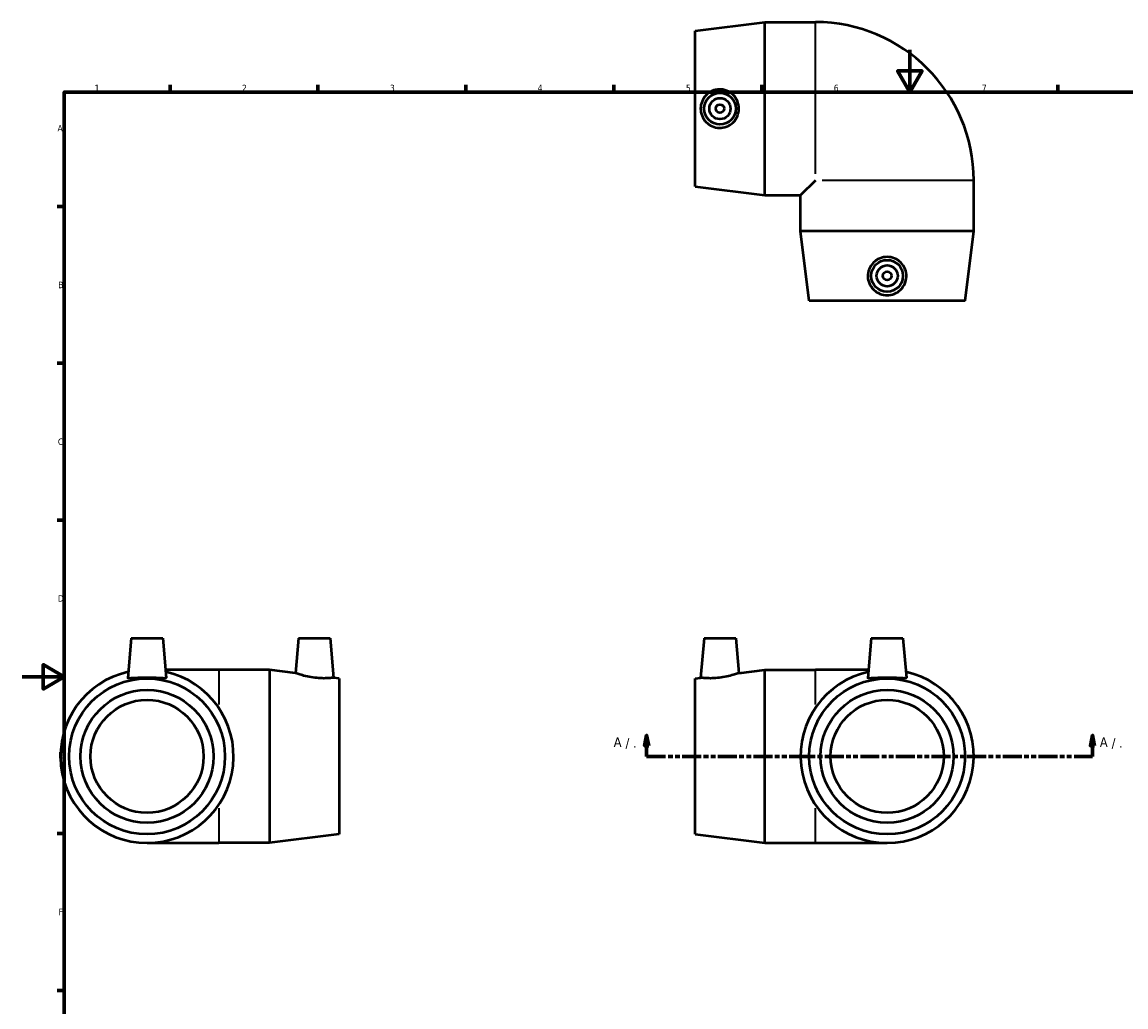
# Model space of a CAD drawing. Header units: millimetres. Extents: x 0 to 901, y -326 to 607.
# Tile 3 of 4: x 0 to 523, y 141 to 607. Entities that reach past the tile are written whole.
import ezdxf

# ---------------------------------------------------------------- set-up
doc = ezdxf.new("R2010")
doc.units = ezdxf.units.MM
doc.linetypes.add('DOUBLE_DASH_CHAIN', pattern=[1.2403, 0.6614, -0.0827, 0.1654, -0.0827, 0.1654, -0.0827])
for name, color, linetype, lineweight in [('Border (ANSI)', 7, 'Continuous', 70), ('Section Line (ANSI)', 7, 'DOUBLE_DASH_CHAIN', 70), ('Visible (ANSI)', 7, 'Continuous', 50), ('Visible Narrow (ANSI)', 7, 'Continuous', 35)]:
    doc.layers.add(name, color=color, linetype=linetype, lineweight=lineweight)
doc.styles.add('Label Text (ANSI)', font='tahoma.ttf')
doc.styles.add('Note Text (ANSI)', font='tahoma.ttf')

# ---------------------------------------------------------------- blocks, each defined once
blk = doc.blocks.new('Borders Default Border')
at = {"layer": 'Border (ANSI)'}
for p, q in [((70.08, 574), (70.08, 577.45)), ((140.17, 574), (140.17, 577.45)), ((210.25, 574), (210.25, 577.45)), ((280.33, 574), (280.33, 577.45)), ((350.42, 574), (350.42, 577.45)), ((490.58, 574), (490.58, 577.45)), ((20, 519.75), (16.55, 519.75)), ((20, 445.5), (16.55, 445.5)), ((20, 371.25), (16.55, 371.25)), ((20, 222.75), (16.55, 222.75)), ((20, 148.5), (16.55, 148.5))]:
    blk.add_line(p, q, dxfattribs=at)
at = {"layer": 'Border (ANSI)', "flags": 128}
for points in [[(420.5, 594), (420.5, 574), (414.73, 584), (426.27, 584), (420.5, 574)], [(20, 20), (20, 574), (821, 574), (821, 20), (20, 20)], [(0, 297), (20, 297), (10, 302.77), (10, 291.23), (20, 297)]]:
    blk.add_lwpolyline(points, dxfattribs=at)
at = {"layer": 'Border (ANSI)', "char_height": 3.05, "attachment_point": 7, "style": 'Note Text (ANSI)'}
for s, insert in [('1', (34.35, 574.4)), ('2', (104.2, 574.4)), ('3', (174.26, 574.34)), ('4', (244.23, 574.4)), ('5', (314.48, 574.34)), ('6', (384.49, 574.34)), ('7', (454.6, 574.4)), ('A', (16.78, 555.35)), ('B', (17.15, 481.1)), ('C', (16.95, 406.8)), ('D', (16.96, 332.6)), ('E', (17.21, 258.35)), ('F', (17.29, 184.1))]:
    blk.add_mtext(s, dxfattribs=dict(at, insert=insert))
blk = doc.blocks.new('2dTransSection0')
at = {"layer": 'Section Line (ANSI)', "linetype": 'Continuous'}
for p, q in [((295.84, 269.33), (294.84, 264.33)), ((295.84, 264.33), (295.84, 269.33)), ((296.84, 264.33), (295.84, 269.33)), ((507.05, 269.33), (506.05, 264.33)), ((507.05, 264.33), (507.05, 269.33)), ((508.05, 264.33), (507.05, 269.33)), ((294.84, 264.33), (296.84, 264.33)), ((295.84, 259.33), (295.84, 264.33)), ((506.05, 264.33), (508.05, 264.33)), ((507.05, 259.33), (507.05, 264.33)), ((295.84, 259.33), (304.61, 259.33)), ((498.28, 259.33), (507.05, 259.33))]:
    blk.add_line(p, q, dxfattribs=at)
at = {"layer": 'Section Line (ANSI)', "linetype": 'DOUBLE_DASH_CHAIN', "ltscale": 13.601419}
blk.add_line((295.84, 259.33), (507.05, 259.33), dxfattribs=at)
at = {"layer": 'Section Line (ANSI)', "linetype": 'Continuous', "flags": 128}
for points in [[(296.84, 264.33), (295.84, 269.33), (294.84, 264.33), (296.84, 264.33)], [(508.05, 264.33), (507.05, 269.33), (506.05, 264.33), (508.05, 264.33)]]:
    blk.add_lwpolyline(points, dxfattribs=at)
at = {"layer": 'Section Line (ANSI)'}
for points in [[(296.84, 264.33), (295.84, 269.33), (294.84, 264.33), (296.84, 264.33)], [(508.05, 264.33), (507.05, 269.33), (506.05, 264.33), (508.05, 264.33)]]:
    blk.add_solid(points, dxfattribs=at)
at = {"layer": 'Section Line (ANSI)', "attachment_point": 7, "style": 'Label Text (ANSI)'}
for s, insert, char_height in [('A', (280.25, 263.83), 4.57), (' / .', (284.11, 262.83), 4.572), ('A', (510.52, 263.83), 4.57), (' / .', (514.38, 262.83), 4.572)]:
    blk.add_mtext(s, dxfattribs=dict(at, insert=insert, char_height=char_height))

msp = doc.modelspace()

# ---------------------------------------------------------------- linework, layer by layer
at = {"layer": 'Visible (ANSI)'}
for p, q in [((318.759, 603.038), (351.759, 607.138)), ((351.759, 525.138), (351.759, 607.138)), ((351.759, 607.138), (375.759, 607.138)), ((318.759, 529.238), (318.759, 603.038)), ((318.759, 529.238), (351.759, 525.138)), ((375.759, 532.138), (368.759, 525.138)), ((450.759, 508.138), (450.759, 532.138)), ((351.759, 525.138), (368.759, 525.138)), ((368.759, 508.138), (368.759, 525.138)), ((450.759, 508.138), (368.759, 508.138)), ((372.859, 475.138), (368.759, 508.138)), ((446.659, 475.138), (450.759, 508.138)), ((446.659, 475.138), (372.859, 475.138)), ((51.687, 315.333), (50.047, 296.595)), ((51.687, 315.333), (66.687, 315.333)), ((66.687, 315.333), (68.326, 296.595)), ((130.887, 315.333), (129.441, 298.81)), ((130.887, 315.333), (145.887, 315.333)), ((145.887, 315.333), (147.529, 296.563)), ((323.059, 315.333), (321.417, 296.563)), ((323.059, 315.333), (338.059, 315.333)), ((338.059, 315.333), (339.505, 298.81)), ((402.259, 315.333), (400.62, 296.595)), ((402.259, 315.333), (417.259, 315.333)), ((417.259, 315.333), (418.899, 296.595)), ((93.187, 300.333), (67.999, 300.333)), ((117.187, 300.333), (93.187, 300.333)), ((117.187, 300.333), (117.187, 218.333)), ((129.441, 298.81), (117.187, 300.333)), ((339.505, 298.81), (351.759, 300.333)), ((351.759, 218.333), (351.759, 300.333)), ((351.759, 300.333), (375.759, 300.333)), ((400.947, 300.333), (375.759, 300.333)), ((150.187, 296.233), (147.529, 296.563)), ((150.187, 296.233), (150.187, 222.433)), ((318.759, 296.233), (321.417, 296.563)), ((318.759, 222.433), (318.759, 296.233)), ((150.187, 222.433), (117.187, 218.333)), ((318.759, 222.433), (351.759, 218.333)), ((59.187, 218.333), (93.187, 218.333)), ((117.187, 218.333), (93.187, 218.333)), ((351.759, 218.333), (375.759, 218.333)), ((375.759, 218.333), (409.759, 218.333))]:
    msp.add_line(p, q, dxfattribs=at)
for centre, radius in [((330.559, 566.138), 7.5), ((330.559, 566.138), 5), ((330.559, 566.138), 2), ((409.759, 486.938), 7.5), ((409.759, 486.938), 5), ((409.759, 486.938), 2), ((59.187, 259.333), 36.9), ((409.759, 259.333), 36.9), ((59.187, 259.333), 31.5), ((409.759, 259.333), 31.5), ((59.187, 259.333), 26.775), ((409.759, 259.333), 26.775)]:
    msp.add_circle(centre, radius, dxfattribs=at)
for centre, radius, start, end in [((375.759, 532.138), 75, 0, 90), ((59.187, 259.333), 41, 102.53406, 77.46594), ((409.759, 259.333), 41, 102.53406, 77.46594)]:
    msp.add_arc(centre, radius, start, end, dxfattribs=at)
for points, knots in [([(330.192, 557.002), (329.083, 557.035), (327.901, 557.289), (325.734, 558.253), (324.749, 558.962), (323.196, 560.577), (322.524, 561.594), (321.635, 563.813), (321.417, 565.013), (321.417, 567.262), (321.635, 568.463), (322.524, 570.681), (323.196, 571.699), (324.749, 573.314), (325.734, 574.023), (327.901, 574.986), (329.083, 575.241), (331.376, 575.309), (332.632, 575.097), (334.935, 574.177), (335.982, 573.469), (337.62, 571.838), (338.327, 570.811), (339.27, 568.545), (339.505, 567.306), (339.505, 564.97), (339.27, 563.731), (338.327, 561.465), (337.62, 560.438), (335.982, 558.807), (334.935, 558.099), (332.632, 557.179), (331.376, 556.967), (330.192, 557.002)], [0, 0, 0, 0, 0.3352842, 0.3352842, 0.6705685, 0.6705685, 1.0078794, 1.0078794, 1.3451902, 1.3451902, 1.6825011, 1.6825011, 2.019812, 2.019812, 2.3550962, 2.3550962, 2.6903805, 2.6903805, 3.0483937, 3.0483937, 3.4064069, 3.4064069, 3.7567742, 3.7567742, 4.1071415, 4.1071415, 4.4575088, 4.4575088, 4.8078761, 4.8078761, 5.1658893, 5.1658893, 5.5239025, 5.5239025, 5.5239025, 5.5239025]), ([(418.895, 486.571), (418.863, 485.462), (418.608, 484.28), (417.644, 482.112), (416.935, 481.128), (415.32, 479.575), (414.303, 478.903), (412.085, 478.013), (410.884, 477.796), (408.635, 477.796), (407.434, 478.013), (405.216, 478.903), (404.198, 479.575), (402.583, 481.128), (401.875, 482.112), (400.911, 484.28), (400.656, 485.462), (400.588, 487.755), (400.8, 489.011), (401.72, 491.313), (402.428, 492.361), (404.06, 493.998), (405.087, 494.705), (407.352, 495.648), (408.591, 495.883), (410.927, 495.883), (412.166, 495.648), (414.432, 494.705), (415.459, 493.998), (417.091, 492.361), (417.799, 491.313), (418.719, 489.011), (418.93, 487.755), (418.895, 486.571)], [0, 0, 0, 0, 0.3352842, 0.3352842, 0.6705685, 0.6705685, 1.0078794, 1.0078794, 1.3451902, 1.3451902, 1.6825011, 1.6825011, 2.019812, 2.019812, 2.3550962, 2.3550962, 2.6903805, 2.6903805, 3.0483937, 3.0483937, 3.4064069, 3.4064069, 3.7567742, 3.7567742, 4.1071415, 4.1071415, 4.4575088, 4.4575088, 4.8078761, 4.8078761, 5.1658893, 5.1658893, 5.5239025, 5.5239025, 5.5239025, 5.5239025]), ([(147.529, 296.563), (147.529, 296.563), (147.311, 296.534), (146.422, 296.44), (145.75, 296.378), (144.197, 296.295), (143.212, 296.27), (141.045, 296.328), (139.863, 296.415), (137.57, 296.691), (136.314, 296.906), (134.011, 297.406), (132.964, 297.688), (131.326, 298.169), (130.619, 298.402), (129.676, 298.724), (129.441, 298.81), (129.441, 298.81)], [1.3451902, 1.3451902, 1.3451902, 1.3451902, 1.6825011, 1.6825011, 2.019812, 2.019812, 2.3550962, 2.3550962, 2.6903805, 2.6903805, 3.0483937, 3.0483937, 3.4064069, 3.4064069, 3.7567742, 3.7567742, 4.1071415, 4.1071415, 4.1071415, 4.1071415]), ([(339.505, 298.81), (339.505, 298.81), (339.27, 298.724), (338.327, 298.402), (337.62, 298.169), (335.982, 297.688), (334.935, 297.406), (332.632, 296.906), (331.376, 296.691), (330.192, 296.548)], [4.1071415, 4.1071415, 4.1071415, 4.1071415, 4.4575088, 4.4575088, 4.8078761, 4.8078761, 5.1658893, 5.1658893, 5.5239025, 5.5239025, 5.5239025, 5.5239025]), ([(68.323, 296.548), (68.29, 296.415), (68.035, 296.328), (67.071, 296.27), (66.363, 296.295), (64.747, 296.378), (63.73, 296.44), (61.512, 296.534), (60.311, 296.563), (58.062, 296.563), (56.861, 296.534), (54.643, 296.44), (53.626, 296.378), (52.011, 296.295), (51.302, 296.27), (50.338, 296.328), (50.083, 296.415), (50.047, 296.563), (50.046, 296.578), (50.048, 296.595)], [0, 0, 0, 0, 0.3352842, 0.3352842, 0.6705685, 0.6705685, 1.0078794, 1.0078794, 1.3451902, 1.3451902, 1.6825011, 1.6825011, 2.019812, 2.019812, 2.3550962, 2.3550962, 2.6903805, 2.6903805, 2.7271654, 2.7271654, 2.7271654, 2.7271654]), ([(330.192, 296.548), (329.083, 296.415), (327.901, 296.328), (325.734, 296.27), (324.749, 296.295), (323.196, 296.378), (322.524, 296.44), (321.635, 296.534), (321.417, 296.563), (321.417, 296.563)], [0, 0, 0, 0, 0.3352842, 0.3352842, 0.6705685, 0.6705685, 1.0078794, 1.0078794, 1.3451902, 1.3451902, 1.3451902, 1.3451902]), ([(418.895, 296.548), (418.863, 296.415), (418.608, 296.328), (417.644, 296.27), (416.935, 296.295), (415.32, 296.378), (414.303, 296.44), (412.085, 296.534), (410.884, 296.563), (408.635, 296.563), (407.434, 296.534), (405.216, 296.44), (404.198, 296.378), (402.583, 296.295), (401.875, 296.27), (400.911, 296.328), (400.656, 296.415), (400.62, 296.563), (400.619, 296.578), (400.62, 296.595)], [0, 0, 0, 0, 0.3352842, 0.3352842, 0.6705685, 0.6705685, 1.0078794, 1.0078794, 1.3451902, 1.3451902, 1.6825011, 1.6825011, 2.019812, 2.019812, 2.3550962, 2.3550962, 2.6903805, 2.6903805, 2.7271654, 2.7271654, 2.7271654, 2.7271654])]:
    msp.add_open_spline(points, degree=3, knots=knots, dxfattribs=at)
for points in [[(68.326, 296.595), (68.327, 296.578), (68.326, 296.563), (68.323, 296.548)], [(418.898, 296.595), (418.9, 296.578), (418.899, 296.563), (418.895, 296.548)]]:
    msp.add_open_spline(points, degree=3, dxfattribs=at)
at = {"layer": 'Visible Narrow (ANSI)'}
for p, q in [((375.759, 535.325), (375.759, 606.805)), ((450.427, 532.138), (378.947, 532.138)), ((93.187, 300.284), (93.187, 283.88)), ((375.759, 283.88), (375.759, 300.284)), ((93.187, 234.786), (93.187, 218.382)), ((375.759, 218.382), (375.759, 234.786))]:
    msp.add_line(p, q, dxfattribs=at)

# ---------------------------------------------------------------- block references
msp.add_blockref('Borders Default Border', (0, 0))
at = {"layer": 'Section Line (ANSI)'}
msp.add_blockref('2dTransSection0', (0, 0), dxfattribs=at)

doc.saveas('drawing.dxf')
